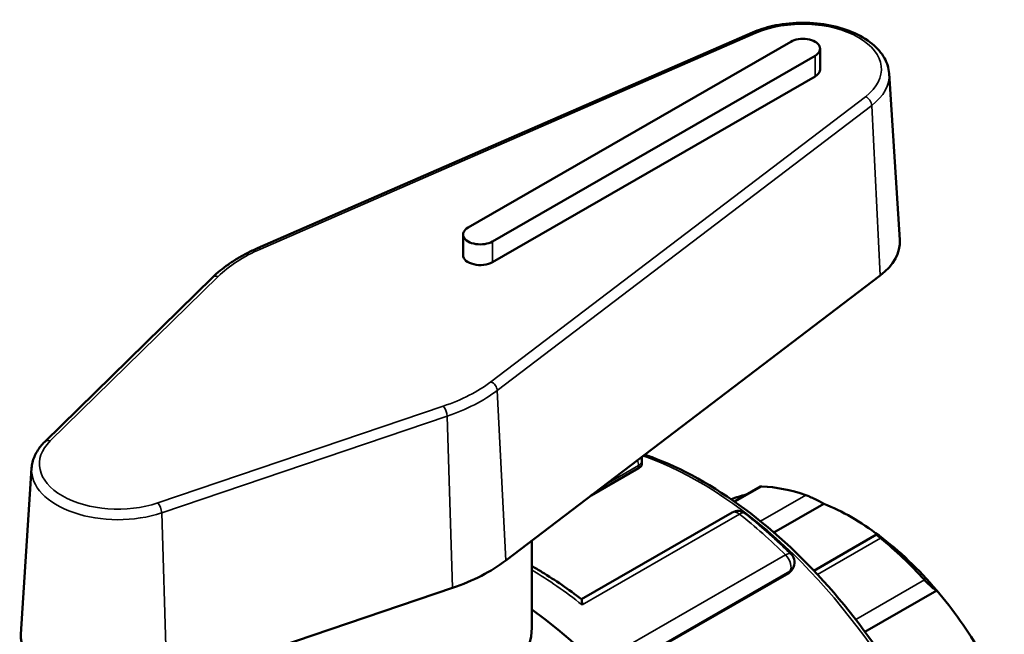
# Model space of a CAD drawing. Header units: millimetres. Extents: x 0 to 902, y -430 to 886.
# Tile 6 of 9: x 45 to 108, y 846 to 886. Entities that reach past the tile are written whole.
import ezdxf

# ---------------------------------------------------------------- set-up
doc = ezdxf.new("R2010")
doc.units = ezdxf.units.MM
doc.layers.add('Visible (ANSI)', color=7, linetype='Continuous', lineweight=50)
doc.layers.add('Visible Narrow (ANSI)', color=7, linetype='Continuous', lineweight=35)

msp = doc.modelspace()

# ---------------------------------------------------------------- linework, layer by layer
at = {"layer": 'Visible (ANSI)'}
for p, q in [((91.449, 884.721), (59.775, 870.918)), ((93.903, 884.136), (73.256, 872.246)), ((95.781, 882.364), (95.781, 883.688)), ((74.811, 871.35), (95.459, 883.24)), ((95.459, 881.916), (74.811, 870.026)), ((100.202, 882.094), (100.884, 871.459)), ((72.934, 870.474), (72.934, 871.798)), ((75.662, 850.93), (99.631, 869.17)), ((56.903, 869.056), (46.158, 858.533)), ((84.383, 857.327), (84.383, 857.113)), ((45.319, 856.848), (44.637, 846.213)), ((84.163, 856.837), (81.125, 855.087)), ((91.941, 855.662), (90.293, 854.714)), ((96.025, 854.566), (92.831, 852.727)), ((90.153, 854.007), (80.513, 848.456)), ((77.326, 846.618), (77.326, 852.196)), ((99.404, 852.599), (95.383, 850.283)), ((94.008, 850.387), (93.925, 850.27)), ((93.773, 850.133), (84.559, 844.827)), ((53.987, 842.999), (72.26, 849.187)), ((103.246, 849.023), (98.652, 846.378))]:
    msp.add_line(p, q, dxfattribs=at)
for centre, start, end in [((83.633, 857.327), 0, 16.66928), ((90.527, 853.357), 51.68572, 119.93599), ((93.394, 850.818), 324.97291, 45.42485)]:
    msp.add_arc(centre, 0.75, start, end, dxfattribs=at)
for centre, major_axis, ratio, start_param, end_param in [((94.681, 883.688), (1.1, 0), 0.575862, 5.497787, 8.63938), ((94.681, 882.364), (1.1, 0), 0.575862, 5.497787, 6.283185), ((74.034, 871.798), (-1.1, 0), 0.575862, 5.497787, 8.63938), ((94.681, 871.327), (6.208, 0), 0.575862, 5.635378, 6.320109), ((74.034, 870.474), (-1.1, 0), 0.575862, 0, 2.356194), ((97.262, 839.702), (-8.733, 15.165), 0.578093, 5.694314, 5.933446), ((97.792, 840.008), (-8.359, 14.515), 0.578093, 6.105402, 6.206829), ((97.792, 840.008), (-8.359, 14.515), 0.578093, 5.349907, 5.649534), ((97.792, 840.008), (-8.359, 14.515), 0.578093, 5.021216, 5.349907), ((97.262, 839.702), (8.733, -15.165), 0.578093, 1.924403, 2.163535), ((66.326, 854.998), (11.708, 0), 0.575862, 5.243928, 5.635378), ((97.792, 840.008), (-8.359, 14.515), 0.578093, 4.721589, 5.021216), ((74.953, 826.855), (13.723, -23.831), 0.578093, 5.832158, 8.518959), ((66.326, 846.618), (11, 0), 0.575862, 3.597003, 6.283185), ((50.84, 846.081), (-6.208, 0), 0.575862, 6.246262, 8.38552)]:
    msp.add_ellipse(centre, major_axis=major_axis, ratio=ratio, start_param=start_param, end_param=end_param, dxfattribs=at)
for points, knots in [([(100.202, 882.094), (100.18, 882.436), (100.076, 882.772), (99.714, 883.422), (99.444, 883.73), (98.753, 884.299), (98.318, 884.552), (97.339, 884.962), (96.794, 885.118), (95.655, 885.316), (95.063, 885.36), (93.886, 885.333), (93.302, 885.264), (92.289, 885.037), (91.851, 884.896), (91.449, 884.721)], [5.53471, 5.53471, 5.53471, 5.53471, 5.80807, 5.80807, 6.10874, 6.10874, 6.439398, 6.439398, 6.774741, 6.774741, 7.107607, 7.107607, 7.439534, 7.439534, 7.716391, 7.716391, 7.716391, 7.716391]), ([(59.775, 870.918), (59.547, 870.819), (59.325, 870.714), (58.895, 870.494), (58.687, 870.379), (58.286, 870.139), (58.094, 870.015), (57.724, 869.756), (57.548, 869.622), (57.212, 869.345), (57.053, 869.203), (56.903, 869.056)], [1.4332055, 1.4332055, 1.4332055, 1.4332055, 1.5114956, 1.5114956, 1.5897856, 1.5897856, 1.6680757, 1.6680757, 1.7463657, 1.7463657, 1.8246558, 1.8246558, 1.8246558, 1.8246558]), ([(46.158, 858.533), (46.061, 858.437), (45.971, 858.338), (45.805, 858.132), (45.73, 858.025), (45.597, 857.804), (45.539, 857.69), (45.443, 857.457), (45.404, 857.338), (45.346, 857.095), (45.327, 856.971), (45.319, 856.848)], [1.8246558, 1.8246558, 1.8246558, 1.8246558, 1.9235789, 1.9235789, 2.0225019, 2.0225019, 2.121425, 2.121425, 2.2203481, 2.2203481, 2.3192712, 2.3192712, 2.3192712, 2.3192712]), ([(84.383, 857.113), (84.383, 857.112), (84.383, 857.112), (84.382, 857.067), (84.363, 857.017), (84.287, 856.921), (84.229, 856.875), (84.163, 856.837)], [0.17134904, 0.17134904, 0.17134904, 0.17134904, 0.17156603, 0.17156603, 0.1997877, 0.1997877, 0.22800938, 0.22800938, 0.22800938, 0.22800938]), ([(84.567, 857.706), (84.817, 857.62), (85.068, 857.528), (87.317, 856.65), (89.35, 855.471), (93.303, 852.439), (95.222, 850.585), (98.748, 846.396), (100.355, 844.063), (103.102, 839.149), (104.24, 836.57), (105.935, 831.421), (106.49, 828.853), (106.955, 823.979), (106.865, 821.675), (106.431, 819.533), (106.413, 819.449), (106.395, 819.365)], [6.083681, 6.083681, 6.083681, 6.083681, 6.124396, 6.124396, 6.447011, 6.447011, 6.770118, 6.770118, 7.092688, 7.092688, 7.415054, 7.415054, 7.737687, 7.737687, 8.060852, 8.060852, 8.074211, 8.074211, 8.074211, 8.074211]), ([(92.062, 855.679), (92.028, 855.681), (91.999, 855.679), (91.962, 855.672), (91.95, 855.668), (91.941, 855.662)], [0.1414236, 0.1414236, 0.1414236, 0.1414236, 0.15737325, 0.15737325, 0.16769388, 0.16769388, 0.16769388, 0.16769388]), ([(96.025, 854.566), (95.953, 854.607), (95.865, 854.655), (95.663, 854.76), (95.549, 854.818), (95.341, 854.918), (95.236, 854.967), (95.087, 855.032), (95.038, 855.053), (94.948, 855.089), (94.906, 855.105), (94.869, 855.117)], [0.2696711, 0.2696711, 0.2696711, 0.2696711, 0.3061196, 0.3061196, 0.3449321, 0.3449321, 0.3768314, 0.3768314, 0.3927811, 0.3927811, 0.4087307, 0.4087307, 0.4087307, 0.4087307]), ([(90.992, 853.945), (91.191, 853.788), (91.39, 853.627), (91.785, 853.3), (91.983, 853.133), (92.375, 852.793), (92.57, 852.619), (92.959, 852.267), (93.153, 852.088), (93.538, 851.725), (93.73, 851.54), (93.92, 851.352)], [0.1832672, 0.1832672, 0.1832672, 0.1832672, 0.2146801, 0.2146801, 0.2460929, 0.2460929, 0.2775058, 0.2775058, 0.3089187, 0.3089187, 0.3403316, 0.3403316, 0.3403316, 0.3403316]), ([(99.655, 852.362), (99.618, 852.391), (99.584, 852.419), (99.524, 852.47), (99.498, 852.492), (99.435, 852.549), (99.412, 852.574), (99.396, 852.603), (99.408, 852.604), (99.466, 852.581), (99.509, 852.559), (99.56, 852.53)], [0.1414236, 0.1414236, 0.1414236, 0.1414236, 0.1573733, 0.1573733, 0.1733229, 0.1733229, 0.2052222, 0.2052222, 0.2440347, 0.2440347, 0.2804833, 0.2804833, 0.2804833, 0.2804833]), ([(80.516, 848.453), (80.098, 848.773), (79.678, 849.079), (78.833, 849.66), (78.409, 849.936), (77.765, 850.33), (77.545, 850.46), (77.326, 850.585)], [6.1208412, 6.1208412, 6.1208412, 6.1208412, 6.1864521, 6.1864521, 6.2520631, 6.2520631, 6.2858334, 6.2858334, 6.2858334, 6.2858334]), ([(103.246, 849.023), (103.212, 849.036), (103.165, 849.061), (103.048, 849.141), (102.976, 849.196), (102.836, 849.316), (102.761, 849.384), (102.647, 849.496), (102.608, 849.535), (102.533, 849.613), (102.497, 849.652), (102.462, 849.69)], [0.2696711, 0.2696711, 0.2696711, 0.2696711, 0.3061196, 0.3061196, 0.3449321, 0.3449321, 0.3768314, 0.3768314, 0.3927811, 0.3927811, 0.4087307, 0.4087307, 0.4087307, 0.4087307]), ([(80.516, 848.453), (80.521, 848.449), (80.526, 848.439), (80.535, 848.396), (80.54, 848.355), (80.546, 848.248), (80.547, 848.181), (80.547, 848.104), (80.547, 848.103), (80.547, 848.102)], [0.0581303, 0.0581303, 0.0581303, 0.0581303, 0.07748769, 0.07748769, 0.10934444, 0.10934444, 0.14279911, 0.14279911, 0.1433452, 0.1433452, 0.1433452, 0.1433452])]:
    msp.add_open_spline(points, degree=3, knots=knots, dxfattribs=at)
msp.add_open_spline([(93.925, 850.27), (93.886, 850.214), (93.833, 850.167), (93.773, 850.133)], degree=3, dxfattribs=at)
at = {"layer": 'Visible Narrow (ANSI)'}
for p, q in [((59.975, 870.868), (91.648, 884.671)), ((95.459, 881.916), (95.459, 883.24)), ((98.688, 880.617), (74.719, 862.378)), ((75.117, 861.817), (99.087, 880.056)), ((99.087, 880.056), (99.631, 869.17)), ((74.811, 870.026), (74.811, 871.35)), ((46.508, 858.584), (57.253, 869.107)), ((75.117, 861.817), (75.662, 850.93)), ((71.661, 860.81), (53.388, 854.623)), ((53.641, 853.988), (71.914, 860.175)), ((71.914, 860.175), (72.26, 849.187)), ((82.124, 855.848), (84.163, 857.022)), ((84.163, 857.022), (84.163, 856.837)), ((90.334, 854.685), (92.062, 855.679)), ((94.869, 855.117), (91.97, 853.448)), ((53.641, 853.988), (53.987, 842.999)), ((80.547, 848.102), (90.623, 853.904)), ((95.616, 850.036), (99.655, 852.362)), ((93.571, 851.294), (83.494, 845.491)), ((84.516, 844.87), (93.853, 850.247)), ((93.853, 850.247), (93.773, 850.133)), ((102.462, 849.69), (98.062, 847.156))]:
    msp.add_line(p, q, dxfattribs=at)
for centre, major_axis, ratio, start_param, end_param in [((94.681, 882.364), (5.026, 0), 0.575862, 5.635378, 8.501789), ((91.648, 884.263), (-0.2, 0.458), 0.49334, 5.559655, 6.283185), ((94.681, 881.976), (5.525, 0), 0.575862, 5.635378, 6.320109), ((98.688, 880.209), (-0.303, 0.398), 0.651919, 3.902323, 5.420759), ((66.326, 866.035), (10.526, 0), 0.575862, 2.218604, 2.610054), ((59.975, 870.46), (-0.2, 0.458), 0.49334, 5.559655, 6.283185), ((57.253, 868.699), (-0.35, 0.357), 0.704749, 5.33614, 6.283185), ((66.326, 866.035), (-10.526, 0), 0.575862, 2.102335, 2.493785), ((74.719, 861.969), (0.303, -0.398), 0.651919, 0.76073, 2.279167), ((66.326, 865.648), (11.025, 0), 0.575862, 5.243928, 5.635378), ((71.661, 860.401), (-0.16, 0.474), 0.414382, 4.079658, 5.598094), ((50.84, 857.118), (-5.026, 0), 0.575862, 5.751647, 8.38552), ((46.508, 858.176), (-0.35, 0.357), 0.704749, 5.33614, 6.283185), ((83.633, 857.327), (-0.374, 0.65), 0.578093, 3.928925, 4.42505), ((83.633, 857.327), (0.75, 0), 0.575862, 5.497787, 6.283185), ((88.034, 834.389), (13.174, -22.878), 0.578093, 0.585339, 2.550511), ((50.84, 856.73), (-5.525, 0), 0.575862, 6.246262, 8.38552), ((53.388, 854.214), (-0.16, 0.474), 0.414382, 4.079658, 5.598094), ((90.527, 853.357), (-0.374, 0.65), 0.578093, 5.316454, 6.283185), ((90.527, 853.357), (0.465, 0.588), 0.463465, 0, 0.860062), ((87.08, 833.839), (13.723, -23.831), 0.578093, 2.017797, 2.174861), ((93.394, 850.818), (0.526, 0.534), 0.352714, 0, 0.904857), ((93.394, 850.818), (0.374, -0.65), 0.578093, 0.263733, 2.017797), ((77.003, 828.036), (13.723, -23.831), 0.578093, 2.174861, 2.341533), ((93.394, 850.818), (0.614, -0.43), 0.787757, 5.930605, 6.283185)]:
    msp.add_ellipse(centre, major_axis=major_axis, ratio=ratio, start_param=start_param, end_param=end_param, dxfattribs=at)

doc.saveas('drawing.dxf')
